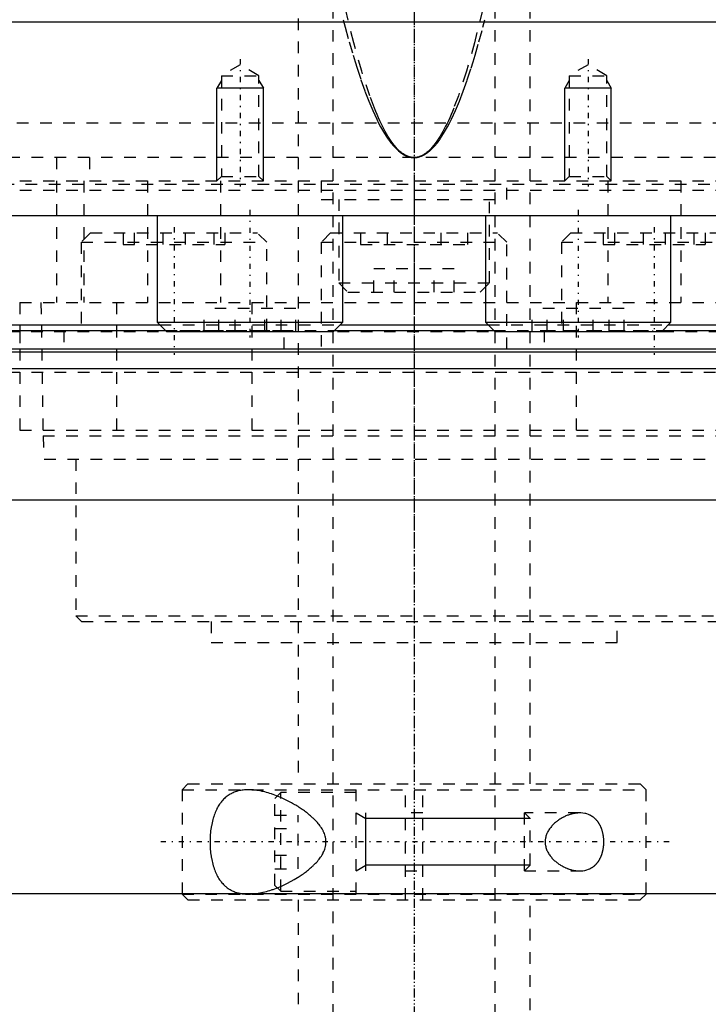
# Model space of a CAD drawing. Extents: x -90 to 90, y -104 to 484.
# Tile 3 of 8: x -34 to 25, y -56 to 28. Entities that reach past the tile are written whole.
import ezdxf

# ---------------------------------------------------------------- set-up
doc = ezdxf.new("R2010")
doc.units = 0
doc.linetypes.add('CENTER', pattern=[1.5, 0.45, -0.5, 0.05, -0.5])
doc.linetypes.add('DASHED', pattern=[2, 1, -1])
for name, color, linetype in [('AM_0', 7, 'CONTINUOUS'), ('AM_10', 7, 'CONTINUOUS'), ('AM_3', 7, 'DASHED'), ('AM_7', 7, 'CENTER')]:
    doc.layers.add(name, color=color, linetype=linetype)

msp = doc.modelspace()

# ---------------------------------------------------------------- linework, layer by layer
at = {"layer": 'AM_0', "color": 7, "linetype": 'CONTINUOUS'}
for p, q in [((-79.5, 28.2), (79.5, 28.2)), ((-79.5, 11.5), (79.5, 11.5)), ((-22.155, 11.5), (-22.155, 2.3)), ((-6.155, 2.3), (-6.155, 11.5)), ((6.155, 11.5), (6.155, 2.3)), ((22.155, 2.3), (22.155, 11.5)), ((-61, 2.08), (-21.935, 2.08)), ((-22.155, 2.3), (-21.355, 1.5)), ((-22.155, 2.3), (-6.155, 2.3)), ((-6.955, 1.5), (-6.155, 2.3)), ((-6.378, 2.08), (6.378, 2.08)), ((6.155, 2.3), (6.955, 1.5)), ((6.155, 2.3), (22.155, 2.3)), ((21.355, 1.5), (22.155, 2.3)), ((21.935, 2.08), (61, 2.08)), ((-60.5, 1.58), (-21.435, 1.58)), ((-21.355, 1.5), (-6.955, 1.5)), ((-6.88, 1.58), (6.88, 1.58)), ((6.955, 1.5), (21.355, 1.5)), ((21.435, 1.58), (60.5, 1.58)), ((-52.11, 0), (52.11, 0)), ((-52.378, -0.254), (52.378, -0.254)), ((-54.6, -1.693), (54.6, -1.693)), ((35.962, -13.032), (-35.962, -13.032)), ((44.502, -46.968), (-44.502, -46.968))]:
    msp.add_line(p, q, dxfattribs=at)
at = {"layer": 'AM_10', "color": 7, "linetype": 'CONTINUOUS'}
for p, q in [((-16.621, 23.156), (-17, 22.5)), ((-13.379, 23.156), (-13, 22.5)), ((13.379, 23.156), (13, 22.5)), ((16.621, 23.156), (17, 22.5)), ((-13, 22.5), (-17, 22.5)), ((-17, 14.5), (-17, 22.5)), ((-13, 14.5), (-13, 22.5)), ((17, 22.5), (13, 22.5)), ((13, 14.5), (13, 22.5)), ((17, 14.5), (17, 22.5)), ((-5, -40), (-4.15, -40.49)), ((-4.15, -45), (-4.15, -40)), ((10, -40.49), (-4.15, -40.49)), ((-5, -45), (-4.15, -44.51)), ((10, -44.51), (-4.15, -44.51))]:
    msp.add_line(p, q, dxfattribs=at)
at = {"layer": 'AM_3', "color": 6, "linetype": 'DASHED'}
for p, q in [((-7, 457.5), (-7, -77.5)), ((7, -77.5), (7, 457.5)), ((-10, 316.5), (-10, -37.5)), ((10, -37.5), (10, 316.5)), ((-15, 24.5), (-16.621, 23.564)), ((-13.379, 23.564), (-15, 24.5)), ((15, 24.5), (13.379, 23.564)), ((16.621, 23.564), (15, 24.5)), ((-16.621, 23.564), (-16.621, 14.879)), ((-16.621, 23.564), (-13.379, 23.564)), ((-13.379, 14.879), (-13.379, 23.564)), ((13.379, 23.564), (13.379, 14.879)), ((13.379, 23.564), (16.621, 23.564)), ((16.621, 14.879), (16.621, 23.564)), ((-34.25, 19.5), (34.25, 19.5)), ((-34.25, 19.5), (0, 19.5)), ((62, 16.5), (-62, 16.5)), ((-30.84, 16.5), (-30.84, 14.5)), ((-28, 16.5), (-28, 14.5)), ((-56, 14.5), (56, 14.5)), ((-30.85, 14.5), (-30.85, 4)), ((-28.477, 14.5), (-28.477, 4)), ((-23, 14.5), (-23, 4)), ((-16.621, 14.879), (-17, 14.5)), ((-16.695, 14.5), (-16.695, 4)), ((-16.621, 14.879), (-13.379, 14.879)), ((-13, 14.5), (-13.379, 14.879)), ((-8, 14.5), (-8, 12.9)), ((0, 14.5), (0, 4)), ((8, 12.9), (8, 14.5)), ((13.379, 14.879), (13, 14.5)), ((13.379, 14.879), (16.621, 14.879)), ((17, 14.5), (16.621, 14.879)), ((16.695, 14.5), (16.695, 4)), ((23, 14.5), (23, 4)), ((-58, 13.7), (58, 13.7)), ((-57.5, 14.2), (57.5, 14.2)), ((-8, 12.9), (8, 12.9)), ((-6.5, 12.9), (-6.5, 5.7)), ((6.5, 5.7), (6.5, 12.9)), ((-27.904, 10), (-28.704, 9.2)), ((-27.904, 10), (-13.504, 10)), ((-25.097, 10), (-25.097, 9)), ((-24.137, 10), (-24.137, 9)), ((-21.664, 10), (-21.664, 9)), ((-19.744, 10), (-19.744, 9)), ((-17.272, 10), (-17.272, 9)), ((-16.311, 10), (-16.311, 9)), ((-12.704, 9.2), (-13.504, 10)), ((-7.2, 10), (-8, 9.2)), ((-7.2, 10), (7.2, 10)), ((-4.619, 10), (-4.619, 9)), ((-2.309, 10), (-2.309, 9)), ((2.309, 10), (2.309, 9)), ((4.619, 10), (4.619, 9)), ((8, 9.2), (7.2, 10)), ((13.504, 10), (12.704, 9.2)), ((13.504, 10), (27.904, 10)), ((16.311, 10), (16.311, 9)), ((17.272, 10), (17.272, 9)), ((19.744, 10), (19.744, 9)), ((21.664, 10), (21.664, 9)), ((24.137, 10), (24.137, 9)), ((25.097, 10), (25.097, 9)), ((-28.704, 9.2), (-28.704, 1.6)), ((-28.704, 9.2), (-12.704, 9.2)), ((-25.097, 9), (-16.311, 9)), ((-12.704, 1.6), (-12.704, 9.2)), ((-8, 9.2), (-8, 0)), ((-8, 9.2), (8, 9.2)), ((-4.619, 9), (4.619, 9)), ((8, 0), (8, 9.2)), ((12.704, 9.2), (12.704, 1.6)), ((12.704, 9.2), (28.704, 9.2)), ((16.311, 9), (25.097, 9)), ((-3.464, 4.9), (-3.464, 6.9)), ((3.464, 6.9), (-3.464, 6.9)), ((-1.732, 4.9), (-1.732, 6.9)), ((1.732, 4.9), (1.732, 6.9)), ((3.464, 4.9), (3.464, 6.9)), ((-6.5, 5.7), (-5.7, 4.9)), ((-6.5, 5.7), (6.5, 5.7)), ((5.7, 4.9), (6.5, 5.7)), ((-5.7, 4.9), (5.7, 4.9)), ((-48, 4), (48, 4)), ((-34, 4), (-34, -7)), ((-32.175, 4), (-32, -7.5)), ((-25.65, 4), (-25.65, -7)), ((-18.115, 1.5), (-18.115, 3.5)), ((-10.195, 3.5), (-18.115, 3.5)), ((-16.833, 1.5), (-16.833, 3.5)), ((-15.437, 1.5), (-15.437, 3.5)), ((-13.979, 4), (-13.979, -7)), ((-12.873, 1.5), (-12.873, 3.5)), ((-11.477, 1.5), (-11.477, 3.5)), ((-10.195, 1.5), (-10.195, 3.5)), ((10.195, 1.5), (10.195, 3.5)), ((18.115, 3.5), (10.195, 3.5)), ((11.477, 1.5), (11.477, 3.5)), ((12.873, 1.5), (12.873, 3.5)), ((13.979, 4), (13.979, -7)), ((15.437, 1.5), (15.437, 3.5)), ((16.833, 1.5), (16.833, 3.5)), ((18.115, 1.5), (18.115, 3.5)), ((-21.935, 2.08), (-6.378, 2.08)), ((6.378, 2.08), (21.935, 2.08)), ((-45.028, 1.5), (-21.355, 1.5)), ((-34, 1.5), (-34, 0)), ((-30.204, 1.6), (-30.204, 0)), ((-30.204, 1.6), (-11.204, 1.6)), ((-21.435, 1.58), (-6.88, 1.58)), ((-20.592, 1.6), (-20.592, 1.5)), ((-20.592, 1.5), (45.028, 1.5)), ((-15.211, 1.5), (-15.211, 1.6)), ((-11.204, 0), (-11.204, 1.6)), ((6.88, 1.58), (21.435, 1.58)), ((11.204, 1.6), (11.204, 0)), ((11.204, 1.6), (30.204, 1.6)), ((15.211, 1.6), (15.211, 1.5)), ((20.592, 1.5), (20.592, 1.6)), ((-45, -2), (45, -2)), ((-45, -2), (45, -2)), ((-34, -7), (34, -7)), ((-32, -7.5), (-31.9, -9.5)), ((-32, -7.5), (32, -7.5)), ((-31.9, -9.5), (31.9, -9.5)), ((-29.175, -9.5), (-29.175, -23)), ((-29.175, -23), (-28.675, -23.5)), ((-29.175, -23), (29.175, -23)), ((-28.675, -23.5), (28.675, -23.5)), ((-17.5, -23.5), (-17.5, -25.3)), ((17.5, -25.3), (17.5, -23.5)), ((-17.5, -25.3), (17.5, -25.3)), ((-19.5, -37.5), (-20, -38)), ((-20, -38), (-20, -47)), ((-20, -38), (20, -38)), ((-19.5, -37.5), (19.5, -37.5)), ((-5, -47), (-5, -38)), ((-0.75, -47.5), (-0.75, -37.5)), ((0.75, -47.5), (0.75, -37.5)), ((20, -38), (19.5, -37.5)), ((20, -47), (20, -38)), ((-11.5, -38.25), (-12, -38.75)), ((-12, -46.25), (-12, -38.75)), ((-5, -38.25), (-11.5, -38.25)), ((-11.5, -46.75), (-11.5, -38.25)), ((-12, -40.191), (-10, -40.191)), ((-10, -44.809), (-10, -40.191)), ((0.75, -40), (-0.75, -40)), ((14.283, -40), (9.509, -40)), ((9.509, -45), (9.509, -40)), ((10, -40.49), (9.509, -40)), ((10, -44.51), (10, -40.49)), ((-12, -41.345), (-10, -41.345)), ((-12, -43.655), (-10, -43.655)), ((-12, -44.809), (-10, -44.809)), ((9.509, -45), (10, -44.51)), ((-0.75, -45), (0.75, -45)), ((9.509, -45), (14.283, -45)), ((-12, -46.25), (-11.5, -46.75)), ((-20, -47), (-19.5, -47.5)), ((-20, -47), (20, -47)), ((-19.5, -47.5), (19.5, -47.5)), ((-11.5, -46.75), (-5, -46.75)), ((-10, -47.5), (-10, -67)), ((10, -67), (10, -47.5)), ((19.5, -47.5), (20, -47))]:
    msp.add_line(p, q, dxfattribs=at)
for points in [[(0, 16.5, 0), (-0.01, 16.5, 0), (-0.029, 16.5, 0), (-0.048, 16.501, 0), (-0.058, 16.501, 0), (-0.068, 16.502, 0), (-0.087, 16.503, 0), (-0.106, 16.504, 0), (-0.126, 16.506, 0), (-0.145, 16.508, 0), (-0.164, 16.51, 0), (-0.174, 16.511, 0), (-0.184, 16.512, 0), (-0.203, 16.515, 0), (-0.222, 16.518, 0), (-0.242, 16.521, 0), (-0.261, 16.525, 0), (-0.28, 16.529, 0), (-0.29, 16.531, 0), (-0.299, 16.533, 0), (-0.319, 16.537, 0), (-0.338, 16.542, 0), (-0.348, 16.544, 0), (-0.357, 16.547, 0), (-0.377, 16.552, 0), (-0.396, 16.557, 0), (-0.406, 16.56, 0), (-0.415, 16.563, 0), (-0.435, 16.569, 0), (-0.454, 16.575, 0), (-0.473, 16.582, 0), (-0.493, 16.588, 0), (-0.512, 16.596, 0), (-0.522, 16.599, 0), (-0.531, 16.603, 0), (-0.551, 16.611, 0), (-0.57, 16.618, 0), (-0.589, 16.627, 0), (-0.609, 16.635, 0), (-0.628, 16.644, 0), (-0.638, 16.648, 0), (-0.647, 16.653, 0), (-0.667, 16.662, 0), (-0.686, 16.671, 0), (-0.754, 16.707, 0), (-0.869, 16.775, 0), (-0.985, 16.854, 0), (-1.043, 16.897, 0), (-1.101, 16.942, 0), (-1.217, 17.04, 0), (-1.333, 17.148, 0), (-1.449, 17.265, 0), (-1.565, 17.393, 0), (-1.681, 17.53, 0), (-1.739, 17.602, 0), (-1.797, 17.677, 0), (-1.912, 17.833, 0), (-2.028, 18, 0), (-2.086, 18.087, 0), (-2.144, 18.176, 0), (-2.26, 18.362, 0), (-2.376, 18.558, 0), (-2.434, 18.659, 0), (-2.491, 18.763, 0), (-2.607, 18.979, 0), (-2.723, 19.204, 0), (-2.839, 19.439, 0), (-2.955, 19.684, 0), (-3.07, 19.938, 0), (-3.128, 20.069, 0), (-3.186, 20.203, 0), (-3.302, 20.477, 0), (-3.417, 20.761, 0), (-3.822, 21.831, 0), (-4.515, 23.945, 0), (-5.208, 26.409, 0), (-5.9, 29.225, 0)], [(5.9, 29.225, 0), (5.208, 26.409, 0), (4.515, 23.945, 0), (3.822, 21.831, 0), (3.417, 20.761, 0), (3.302, 20.477, 0), (3.186, 20.203, 0), (3.128, 20.069, 0), (3.07, 19.938, 0), (2.955, 19.684, 0), (2.839, 19.439, 0), (2.723, 19.204, 0), (2.607, 18.979, 0), (2.491, 18.763, 0), (2.434, 18.659, 0), (2.376, 18.558, 0), (2.26, 18.362, 0), (2.144, 18.176, 0), (2.086, 18.087, 0), (2.028, 18, 0), (1.912, 17.833, 0), (1.797, 17.677, 0), (1.739, 17.602, 0), (1.681, 17.53, 0), (1.565, 17.393, 0), (1.449, 17.265, 0), (1.333, 17.148, 0), (1.217, 17.04, 0), (1.101, 16.942, 0), (1.043, 16.897, 0), (0.985, 16.854, 0), (0.869, 16.775, 0), (0.754, 16.707, 0), (0.638, 16.648, 0), (0.57, 16.618, 0), (0.551, 16.611, 0), (0.531, 16.603, 0), (0.522, 16.599, 0), (0.512, 16.596, 0), (0.493, 16.588, 0), (0.473, 16.582, 0), (0.454, 16.575, 0), (0.435, 16.569, 0), (0.415, 16.563, 0), (0.406, 16.56, 0), (0.396, 16.557, 0), (0.377, 16.552, 0), (0.357, 16.547, 0), (0.348, 16.544, 0), (0.338, 16.542, 0), (0.319, 16.537, 0), (0.299, 16.533, 0), (0.29, 16.531, 0), (0.28, 16.529, 0), (0.261, 16.525, 0), (0.242, 16.521, 0), (0.222, 16.518, 0), (0.203, 16.515, 0), (0.184, 16.512, 0), (0.174, 16.511, 0), (0.164, 16.51, 0), (0.145, 16.508, 0), (0.126, 16.506, 0), (0.106, 16.504, 0), (0.087, 16.503, 0), (0.068, 16.502, 0), (0.058, 16.501, 0), (0.048, 16.501, 0), (0.029, 16.5, 0), (0.01, 16.5, 0), (0, 16.5, 0)], [(-6.102, 28.391, 0), (-5.933, 27.74, 0), (-5.595, 26.493, 0), (-5.257, 25.319, 0), (-5.088, 24.76, 0), (-4.919, 24.218, 0), (-4.58, 23.191, 0), (-4.241, 22.237, 0), (-3.903, 21.356, 0), (-3.564, 20.548, 0), (-3.225, 19.814, 0), (-3.055, 19.475, 0), (-2.886, 19.153, 0), (-2.546, 18.566, 0), (-2.348, 18.257, 0), (-2.292, 18.173, 0), (-2.235, 18.092, 0), (-2.207, 18.052, 0), (-2.179, 18.012, 0), (-2.122, 17.935, 0), (-2.066, 17.859, 0), (-2.009, 17.786, 0), (-1.952, 17.714, 0), (-1.896, 17.645, 0), (-1.868, 17.611, 0), (-1.839, 17.578, 0), (-1.783, 17.512, 0), (-1.726, 17.449, 0), (-1.67, 17.388, 0), (-1.613, 17.329, 0), (-1.556, 17.272, 0), (-1.528, 17.244, 0), (-1.5, 17.216, 0), (-1.443, 17.163, 0), (-1.387, 17.112, 0), (-1.33, 17.063, 0), (-1.273, 17.017, 0), (-1.217, 16.972, 0), (-1.189, 16.95, 0), (-1.16, 16.929, 0), (-1.104, 16.888, 0), (-1.047, 16.849, 0), (-1.019, 16.831, 0), (-0.99, 16.812, 0), (-0.934, 16.778, 0), (-0.877, 16.745, 0), (-0.849, 16.73, 0), (-0.821, 16.715, 0), (-0.764, 16.686, 0), (-0.707, 16.659, 0), (-0.651, 16.635, 0), (-0.594, 16.612, 0), (-0.538, 16.592, 0), (-0.509, 16.583, 0), (-0.481, 16.574, 0), (-0.425, 16.557, 0), (-0.368, 16.543, 0), (-0.311, 16.531, 0), (-0.255, 16.521, 0), (-0.198, 16.512, 0), (-0.17, 16.509, 0), (-0.142, 16.506, 0), (-0.085, 16.502, 0), (-0.028, 16.5, 0), (0, 16.5, 0)], [(0, 16.5, 0), (0.028, 16.5, 0), (0.085, 16.502, 0), (0.142, 16.506, 0), (0.17, 16.509, 0), (0.198, 16.512, 0), (0.255, 16.521, 0), (0.311, 16.531, 0), (0.368, 16.543, 0), (0.424, 16.557, 0), (0.481, 16.574, 0), (0.509, 16.583, 0), (0.538, 16.592, 0), (0.594, 16.612, 0), (0.651, 16.635, 0), (0.707, 16.659, 0), (0.764, 16.686, 0), (0.821, 16.715, 0), (0.849, 16.73, 0), (0.877, 16.745, 0), (0.934, 16.778, 0), (0.99, 16.812, 0), (1.019, 16.831, 0), (1.047, 16.849, 0), (1.104, 16.888, 0), (1.16, 16.929, 0), (1.189, 16.95, 0), (1.217, 16.972, 0), (1.273, 17.017, 0), (1.33, 17.063, 0), (1.387, 17.112, 0), (1.443, 17.163, 0), (1.5, 17.216, 0), (1.528, 17.244, 0), (1.556, 17.272, 0), (1.613, 17.329, 0), (1.669, 17.388, 0), (1.726, 17.449, 0), (1.783, 17.512, 0), (1.839, 17.578, 0), (1.867, 17.611, 0), (1.896, 17.645, 0), (1.952, 17.714, 0), (2.009, 17.786, 0), (2.065, 17.859, 0), (2.122, 17.935, 0), (2.179, 18.012, 0), (2.207, 18.052, 0), (2.235, 18.092, 0), (2.292, 18.173, 0), (2.348, 18.257, 0), (2.546, 18.566, 0), (2.885, 19.153, 0), (3.055, 19.475, 0), (3.225, 19.814, 0), (3.564, 20.548, 0), (3.903, 21.356, 0), (4.241, 22.237, 0), (4.58, 23.191, 0), (4.919, 24.218, 0), (5.088, 24.759, 0), (5.257, 25.319, 0), (5.595, 26.493, 0), (5.933, 27.739, 0), (6.102, 28.39, 0)], [(-14.283, -38, 0), (-14.333, -38, 0), (-14.433, -38.003, 0), (-14.533, -38.008, 0), (-14.583, -38.011, 0), (-14.634, -38.015, 0), (-14.734, -38.025, 0), (-14.833, -38.038, 0), (-14.933, -38.054, 0), (-15.031, -38.073, 0), (-15.129, -38.095, 0), (-15.178, -38.107, 0), (-15.226, -38.12, 0), (-15.322, -38.148, 0), (-15.417, -38.18, 0), (-15.511, -38.215, 0), (-15.603, -38.253, 0), (-15.694, -38.295, 0), (-15.739, -38.317, 0), (-15.783, -38.34, 0), (-15.871, -38.389, 0), (-15.957, -38.441, 0), (-15.999, -38.468, 0), (-16.041, -38.497, 0), (-16.123, -38.556, 0), (-16.204, -38.618, 0), (-16.243, -38.651, 0), (-16.282, -38.684, 0), (-16.358, -38.754, 0), (-16.432, -38.826, 0), (-16.504, -38.903, 0), (-16.574, -38.982, 0), (-16.641, -39.064, 0), (-16.674, -39.107, 0), (-16.706, -39.15, 0), (-16.769, -39.239, 0), (-16.83, -39.33, 0), (-16.888, -39.425, 0), (-16.944, -39.522, 0), (-16.998, -39.624, 0), (-17.024, -39.676, 0), (-17.051, -39.73, 0), (-17.101, -39.84, 0), (-17.15, -39.954, 0), (-17.197, -40.072, 0), (-17.241, -40.194, 0), (-17.283, -40.319, 0), (-17.304, -40.383, 0), (-17.323, -40.447, 0), (-17.36, -40.578, 0), (-17.395, -40.712, 0), (-17.427, -40.848, 0), (-17.456, -40.987, 0), (-17.482, -41.127, 0), (-17.494, -41.198, 0), (-17.506, -41.269, 0), (-17.527, -41.413, 0), (-17.545, -41.557, 0), (-17.561, -41.703, 0), (-17.574, -41.848, 0), (-17.584, -41.994, 0), (-17.588, -42.067, 0), (-17.592, -42.14, 0), (-17.597, -42.285, 0), (-17.599, -42.428, 0), (-17.6, -42.5, 0), (-17.599, -42.572, 0), (-17.597, -42.715, 0), (-17.592, -42.86, 0), (-17.588, -42.933, 0), (-17.584, -43.006, 0), (-17.574, -43.152, 0), (-17.561, -43.297, 0), (-17.545, -43.443, 0), (-17.527, -43.587, 0), (-17.506, -43.731, 0), (-17.494, -43.802, 0), (-17.482, -43.873, 0), (-17.456, -44.013, 0), (-17.427, -44.152, 0), (-17.395, -44.288, 0), (-17.36, -44.422, 0), (-17.323, -44.553, 0), (-17.304, -44.617, 0), (-17.283, -44.681, 0), (-17.241, -44.806, 0), (-17.197, -44.928, 0), (-17.15, -45.046, 0), (-17.101, -45.16, 0), (-17.051, -45.27, 0), (-17.024, -45.324, 0), (-16.998, -45.376, 0), (-16.944, -45.478, 0), (-16.888, -45.575, 0), (-16.83, -45.67, 0), (-16.769, -45.761, 0), (-16.706, -45.85, 0), (-16.674, -45.893, 0), (-16.641, -45.936, 0), (-16.574, -46.018, 0), (-16.504, -46.097, 0), (-16.432, -46.174, 0), (-16.358, -46.246, 0), (-16.282, -46.316, 0), (-16.243, -46.349, 0), (-16.204, -46.382, 0), (-16.123, -46.444, 0), (-16.041, -46.503, 0), (-15.999, -46.532, 0), (-15.957, -46.559, 0), (-15.871, -46.611, 0), (-15.783, -46.66, 0), (-15.739, -46.683, 0), (-15.694, -46.705, 0), (-15.603, -46.747, 0), (-15.511, -46.785, 0), (-15.417, -46.82, 0), (-15.322, -46.852, 0), (-15.226, -46.88, 0), (-15.178, -46.893, 0), (-15.129, -46.905, 0), (-15.031, -46.927, 0), (-14.933, -46.946, 0), (-14.833, -46.962, 0), (-14.734, -46.975, 0), (-14.634, -46.985, 0), (-14.583, -46.989, 0), (-14.533, -46.992, 0), (-14.433, -46.997, 0), (-14.333, -47, 0), (-14.283, -47, 0)], [(-11.798, -38.546, 0), (-11.871, -38.518, 0), (-12.017, -38.462, 0), (-12.163, -38.41, 0), (-12.236, -38.385, 0), (-12.308, -38.36, 0), (-12.453, -38.313, 0), (-12.597, -38.27, 0), (-12.74, -38.229, 0), (-12.881, -38.192, 0), (-13.022, -38.157, 0), (-13.092, -38.141, 0), (-13.162, -38.126, 0), (-13.3, -38.099, 0), (-13.437, -38.074, 0), (-13.572, -38.053, 0), (-13.705, -38.036, 0), (-13.837, -38.022, 0), (-13.902, -38.016, 0), (-13.967, -38.011, 0), (-14.095, -38.004, 0), (-14.221, -38, 0), (-14.283, -38, 0)], [(-11.798, -46.454, 0), (-11.502, -46.33, 0), (-10.912, -46.053, 0), (-10.333, -45.739, 0), (-10.051, -45.569, 0), (-10.005, -45.54, 0), (-9.913, -45.481, 0), (-9.821, -45.422, 0), (-9.776, -45.392, 0), (-9.731, -45.361, 0), (-9.641, -45.3, 0), (-9.551, -45.237, 0), (-9.461, -45.172, 0), (-9.37, -45.105, 0), (-9.28, -45.037, 0), (-9.235, -45.002, 0), (-9.19, -44.967, 0), (-9.1, -44.895, 0), (-9.011, -44.821, 0), (-8.923, -44.746, 0), (-8.835, -44.669, 0), (-8.749, -44.591, 0), (-8.706, -44.551, 0), (-8.664, -44.51, 0), (-8.581, -44.428, 0), (-8.499, -44.345, 0), (-8.419, -44.26, 0), (-8.342, -44.174, 0), (-8.267, -44.085, 0), (-8.23, -44.041, 0), (-8.195, -43.996, 0), (-8.125, -43.905, 0), (-8.059, -43.812, 0), (-7.996, -43.718, 0), (-7.937, -43.622, 0), (-7.881, -43.525, 0), (-7.855, -43.475, 0), (-7.829, -43.425, 0), (-7.782, -43.324, 0), (-7.74, -43.221, 0), (-7.702, -43.117, 0), (-7.669, -43.01, 0), (-7.643, -42.901, 0), (-7.632, -42.845, 0), (-7.622, -42.789, 0), (-7.608, -42.676, 0), (-7.6, -42.559, 0), (-7.599, -42.5, 0), (-7.6, -42.441, 0), (-7.608, -42.324, 0), (-7.622, -42.211, 0), (-7.632, -42.155, 0), (-7.643, -42.099, 0), (-7.669, -41.99, 0), (-7.702, -41.883, 0), (-7.74, -41.779, 0), (-7.782, -41.676, 0), (-7.829, -41.575, 0), (-7.855, -41.525, 0), (-7.881, -41.475, 0), (-7.937, -41.378, 0), (-7.996, -41.282, 0), (-8.059, -41.188, 0), (-8.125, -41.095, 0), (-8.195, -41.004, 0), (-8.23, -40.959, 0), (-8.267, -40.915, 0), (-8.342, -40.826, 0), (-8.419, -40.74, 0), (-8.499, -40.655, 0), (-8.581, -40.572, 0), (-8.664, -40.49, 0), (-8.706, -40.449, 0), (-8.749, -40.409, 0), (-8.835, -40.331, 0), (-8.923, -40.254, 0), (-9.011, -40.179, 0), (-9.1, -40.105, 0), (-9.19, -40.033, 0), (-9.235, -39.998, 0), (-9.28, -39.963, 0), (-9.37, -39.895, 0), (-9.461, -39.828, 0), (-9.551, -39.763, 0), (-9.641, -39.7, 0), (-9.731, -39.639, 0), (-9.776, -39.608, 0), (-9.821, -39.578, 0), (-9.913, -39.519, 0), (-10.005, -39.46, 0), (-10.051, -39.431, 0), (-10.098, -39.402, 0), (-10.191, -39.345, 0), (-10.286, -39.289, 0), (-10.333, -39.261, 0), (-10.381, -39.233, 0), (-10.476, -39.179, 0), (-10.572, -39.126, 0), (-10.912, -38.947, 0), (-11.502, -38.67, 0), (-11.798, -38.546, 0)], [(14.283, -40, 0), (14.251, -40, 0), (14.188, -40.002, 0), (14.123, -40.005, 0), (14.091, -40.008, 0), (14.058, -40.01, 0), (13.992, -40.017, 0), (13.925, -40.025, 0), (13.858, -40.036, 0), (13.79, -40.048, 0), (13.722, -40.061, 0), (13.688, -40.069, 0), (13.653, -40.077, 0), (13.585, -40.094, 0), (13.515, -40.113, 0), (13.446, -40.133, 0), (13.377, -40.156, 0), (13.307, -40.18, 0), (13.272, -40.192, 0), (13.237, -40.205, 0), (13.168, -40.233, 0), (13.099, -40.262, 0), (13.064, -40.277, 0), (13.029, -40.293, 0), (12.96, -40.325, 0), (12.892, -40.359, 0), (12.858, -40.376, 0), (12.824, -40.394, 0), (12.756, -40.431, 0), (12.689, -40.47, 0), (12.623, -40.51, 0), (12.557, -40.552, 0), (12.492, -40.595, 0), (12.46, -40.617, 0), (12.428, -40.64, 0), (12.364, -40.686, 0), (12.302, -40.733, 0), (12.241, -40.782, 0), (12.181, -40.832, 0), (12.122, -40.884, 0), (12.093, -40.91, 0), (12.064, -40.937, 0), (12.006, -40.994, 0), (11.949, -41.052, 0), (11.892, -41.113, 0), (11.837, -41.177, 0), (11.782, -41.243, 0), (11.756, -41.277, 0), (11.73, -41.311, 0), (11.679, -41.382, 0), (11.63, -41.454, 0), (11.584, -41.529, 0), (11.541, -41.606, 0), (11.5, -41.684, 0), (11.481, -41.724, 0), (11.462, -41.765, 0), (11.428, -41.847, 0), (11.398, -41.93, 0), (11.372, -42.015, 0), (11.349, -42.101, 0), (11.331, -42.189, 0), (11.324, -42.233, 0), (11.317, -42.277, 0), (11.308, -42.366, 0), (11.303, -42.455, 0), (11.303, -42.5, 0), (11.303, -42.545, 0), (11.308, -42.634, 0), (11.317, -42.723, 0), (11.324, -42.767, 0), (11.331, -42.811, 0), (11.349, -42.899, 0), (11.372, -42.985, 0), (11.398, -43.07, 0), (11.428, -43.153, 0), (11.462, -43.235, 0), (11.481, -43.276, 0), (11.5, -43.316, 0), (11.541, -43.394, 0), (11.584, -43.471, 0), (11.63, -43.546, 0), (11.679, -43.618, 0), (11.73, -43.689, 0), (11.756, -43.723, 0), (11.782, -43.757, 0), (11.837, -43.823, 0), (11.892, -43.887, 0), (11.949, -43.948, 0), (12.006, -44.006, 0), (12.064, -44.063, 0), (12.093, -44.09, 0), (12.122, -44.116, 0), (12.181, -44.168, 0), (12.241, -44.218, 0), (12.302, -44.267, 0), (12.364, -44.314, 0), (12.428, -44.36, 0), (12.46, -44.383, 0), (12.492, -44.405, 0), (12.557, -44.448, 0), (12.623, -44.49, 0), (12.689, -44.53, 0), (12.756, -44.569, 0), (12.824, -44.606, 0), (12.858, -44.624, 0), (12.892, -44.641, 0), (12.96, -44.675, 0), (13.029, -44.707, 0), (13.064, -44.723, 0), (13.099, -44.738, 0), (13.168, -44.767, 0), (13.237, -44.795, 0), (13.272, -44.808, 0), (13.307, -44.82, 0), (13.377, -44.844, 0), (13.446, -44.867, 0), (13.515, -44.887, 0), (13.585, -44.906, 0), (13.653, -44.923, 0), (13.688, -44.931, 0), (13.722, -44.939, 0), (13.79, -44.952, 0), (13.858, -44.964, 0), (13.925, -44.975, 0), (13.992, -44.983, 0), (14.058, -44.99, 0), (14.091, -44.992, 0), (14.123, -44.995, 0), (14.188, -44.998, 0), (14.251, -45, 0), (14.283, -45, 0)], [(16.363, -42.5, 0), (16.363, -42.48, 0), (16.363, -42.439, 0), (16.362, -42.398, 0), (16.361, -42.378, 0), (16.36, -42.357, 0), (16.358, -42.316, 0), (16.356, -42.275, 0), (16.353, -42.234, 0), (16.35, -42.192, 0), (16.346, -42.151, 0), (16.344, -42.131, 0), (16.342, -42.11, 0), (16.337, -42.069, 0), (16.331, -42.028, 0), (16.326, -41.987, 0), (16.319, -41.946, 0), (16.312, -41.905, 0), (16.309, -41.885, 0), (16.305, -41.865, 0), (16.297, -41.824, 0), (16.289, -41.784, 0), (16.285, -41.764, 0), (16.28, -41.744, 0), (16.271, -41.705, 0), (16.261, -41.665, 0), (16.256, -41.646, 0), (16.251, -41.626, 0), (16.241, -41.588, 0), (16.229, -41.549, 0), (16.218, -41.511, 0), (16.206, -41.474, 0), (16.194, -41.437, 0), (16.187, -41.418, 0), (16.181, -41.4, 0), (16.168, -41.363, 0), (16.154, -41.327, 0), (16.14, -41.292, 0), (16.125, -41.257, 0), (16.111, -41.222, 0), (16.103, -41.205, 0), (16.095, -41.188, 0), (16.08, -41.155, 0), (16.064, -41.122, 0), (16.048, -41.089, 0), (16.031, -41.057, 0), (16.014, -41.026, 0), (16.006, -41.011, 0), (15.997, -40.995, 0), (15.98, -40.965, 0), (15.962, -40.936, 0), (15.945, -40.907, 0), (15.927, -40.878, 0), (15.908, -40.851, 0), (15.899, -40.837, 0), (15.89, -40.824, 0), (15.871, -40.797, 0), (15.852, -40.771, 0), (15.833, -40.745, 0), (15.813, -40.72, 0), (15.793, -40.695, 0), (15.783, -40.682, 0), (15.773, -40.67, 0), (15.752, -40.646, 0), (15.731, -40.622, 0), (15.721, -40.61, 0), (15.71, -40.599, 0), (15.689, -40.576, 0), (15.667, -40.553, 0), (15.656, -40.542, 0), (15.645, -40.531, 0), (15.622, -40.509, 0), (15.6, -40.488, 0), (15.577, -40.467, 0), (15.553, -40.447, 0), (15.53, -40.427, 0), (15.518, -40.417, 0), (15.506, -40.408, 0), (15.482, -40.389, 0), (15.458, -40.37, 0), (15.433, -40.352, 0), (15.408, -40.334, 0), (15.383, -40.317, 0), (15.37, -40.309, 0), (15.358, -40.3, 0), (15.332, -40.284, 0), (15.307, -40.269, 0), (15.281, -40.253, 0), (15.254, -40.238, 0), (15.228, -40.224, 0), (15.215, -40.217, 0), (15.202, -40.21, 0), (15.175, -40.197, 0), (15.148, -40.184, 0), (15.053, -40.142, 0), (14.885, -40.084, 0), (14.8, -40.061, 0), (14.714, -40.042, 0), (14.541, -40.014, 0), (14.368, -40.002, 0), (14.283, -40, 0)], [(14.283, -45, 0), (14.368, -44.998, 0), (14.541, -44.986, 0), (14.714, -44.958, 0), (14.8, -44.939, 0), (14.885, -44.916, 0), (15.053, -44.858, 0), (15.148, -44.816, 0), (15.175, -44.803, 0), (15.202, -44.79, 0), (15.215, -44.783, 0), (15.228, -44.776, 0), (15.254, -44.762, 0), (15.281, -44.747, 0), (15.307, -44.731, 0), (15.332, -44.716, 0), (15.358, -44.7, 0), (15.37, -44.691, 0), (15.383, -44.683, 0), (15.408, -44.666, 0), (15.433, -44.648, 0), (15.458, -44.63, 0), (15.482, -44.611, 0), (15.506, -44.592, 0), (15.518, -44.583, 0), (15.53, -44.573, 0), (15.553, -44.553, 0), (15.577, -44.533, 0), (15.6, -44.512, 0), (15.622, -44.491, 0), (15.645, -44.469, 0), (15.656, -44.458, 0), (15.667, -44.447, 0), (15.689, -44.424, 0), (15.71, -44.401, 0), (15.721, -44.39, 0), (15.731, -44.378, 0), (15.752, -44.354, 0), (15.773, -44.33, 0), (15.783, -44.318, 0), (15.793, -44.305, 0), (15.813, -44.28, 0), (15.833, -44.255, 0), (15.852, -44.229, 0), (15.871, -44.203, 0), (15.89, -44.176, 0), (15.899, -44.163, 0), (15.908, -44.149, 0), (15.927, -44.122, 0), (15.945, -44.093, 0), (15.962, -44.064, 0), (15.98, -44.035, 0), (15.997, -44.005, 0), (16.006, -43.989, 0), (16.014, -43.974, 0), (16.031, -43.943, 0), (16.048, -43.911, 0), (16.064, -43.878, 0), (16.08, -43.845, 0), (16.095, -43.812, 0), (16.103, -43.795, 0), (16.111, -43.778, 0), (16.125, -43.743, 0), (16.14, -43.708, 0), (16.154, -43.673, 0), (16.168, -43.637, 0), (16.181, -43.6, 0), (16.187, -43.582, 0), (16.194, -43.563, 0), (16.206, -43.526, 0), (16.218, -43.489, 0), (16.229, -43.451, 0), (16.241, -43.412, 0), (16.251, -43.374, 0), (16.256, -43.354, 0), (16.261, -43.335, 0), (16.271, -43.295, 0), (16.28, -43.256, 0), (16.285, -43.236, 0), (16.289, -43.216, 0), (16.297, -43.176, 0), (16.305, -43.135, 0), (16.309, -43.115, 0), (16.312, -43.095, 0), (16.319, -43.054, 0), (16.326, -43.013, 0), (16.331, -42.972, 0), (16.337, -42.931, 0), (16.342, -42.89, 0), (16.344, -42.869, 0), (16.346, -42.849, 0), (16.35, -42.808, 0), (16.353, -42.766, 0), (16.356, -42.725, 0), (16.358, -42.684, 0), (16.36, -42.643, 0), (16.361, -42.622, 0), (16.362, -42.602, 0), (16.363, -42.561, 0), (16.363, -42.52, 0), (16.363, -42.5, 0)], [(-14.283, -47, 0), (-14.221, -47, 0), (-14.095, -46.996, 0), (-13.967, -46.989, 0), (-13.902, -46.984, 0), (-13.837, -46.978, 0), (-13.705, -46.964, 0), (-13.572, -46.947, 0), (-13.437, -46.926, 0), (-13.3, -46.901, 0), (-13.162, -46.874, 0), (-13.092, -46.859, 0), (-13.022, -46.843, 0), (-12.881, -46.808, 0), (-12.74, -46.771, 0), (-12.597, -46.73, 0), (-12.453, -46.687, 0), (-12.308, -46.64, 0), (-12.236, -46.615, 0), (-12.163, -46.59, 0), (-12.017, -46.538, 0), (-11.871, -46.482, 0), (-11.798, -46.454, 0)]]:
    msp.add_polyline3d(points, dxfattribs=at)
at = {"layer": 'AM_7', "color": 4, "linetype": 'CENTER'}
for p, q in [((0, 484.25), (0, -104.25)), ((0, 317.3), (0, -16.925)), ((0, 242.7), (0, -37.19)), ((-15, 25), (-15, 14)), ((15, 25), (15, 14)), ((0, 20.475), (0, -81.35)), ((-14.155, 12), (-14.155, 1)), ((14.155, 12), (14.155, 1)), ((-20.704, 10.5), (-20.704, -0.5)), ((20.704, 10.5), (20.704, -0.5)), ((22, -42.5), (-22, -42.5))]:
    msp.add_line(p, q, dxfattribs=at)

doc.saveas('drawing.dxf')
